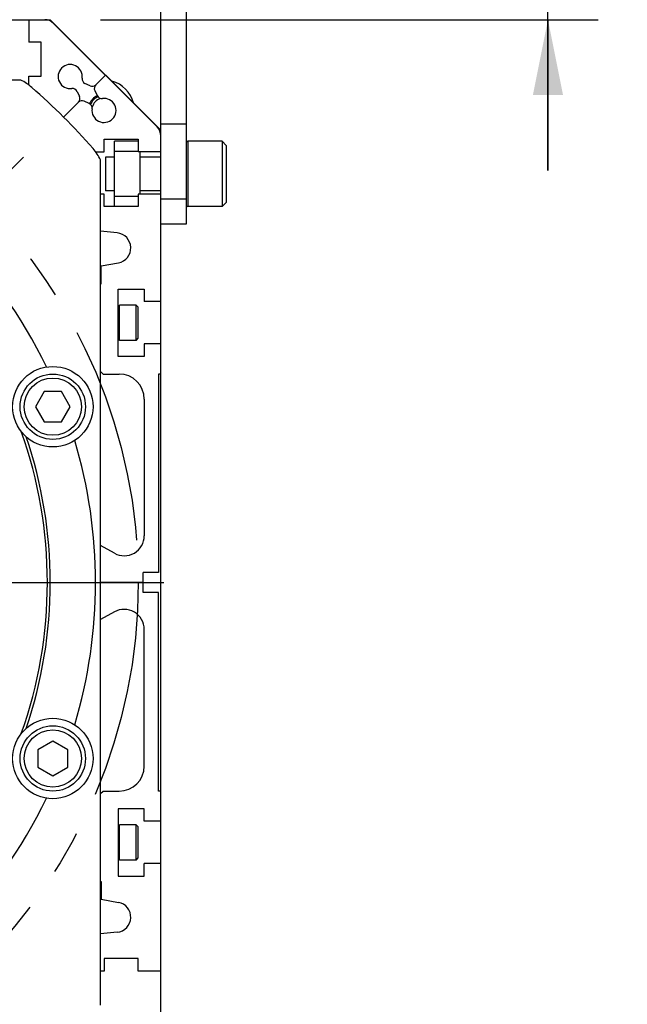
# Model space of a CAD drawing. Header units: millimetres. Extents: x 0 to 420, y 0 to 297.
# Tile 57 of 72: x 343 to 367, y 154 to 193. Entities that reach past the tile are written whole.
import ezdxf

# ---------------------------------------------------------------- set-up
doc = ezdxf.new("R2010")
doc.units = ezdxf.units.MM
doc.header["$LTSCALE"] = 23.1
doc.linetypes.add('CENTER', pattern=[0.6, 0.375, -0.075, 0.075, -0.075])
doc.layers.get('0').update_dxf_attribs({"linetype": 'CONTINUOUS'})
for name, color, linetype in [('AXIS', 7, 'CONTINUOUS'), ('COMPONENTS', 7, 'CONTINUOUS'), ('DIMENSION', 7, 'CONTINUOUS')]:
    doc.layers.add(name, color=color, linetype=linetype)
doc.styles.get("Standard").update_dxf_attribs({"font": 'arial.ttf'})
doc.styles.add('TEXTSTYLE_4', font='gdt')
doc.dimstyles.new('DIMSTYLE_12', dxfattribs={"dimtxt": 3, "dimasz": 3, "dimexe": 0.18, "dimexo": 0.0625, "dimgap": 0.09, "dimtad": 1, "dimdec": 1, "dimlfac": 5, "dimdsep": 46, "dimtxsty": 'STANDARD', "dimblk": '_FILLED', "dimblk1": '_FILLED', "dimblk2": '_FILLED', "dimcen": 0.09, "dimadec": 0, "dimazin": 0, "dimtp": 0.3, "dimtm": 0.3, "dimtfac": 1, "dimtdec": 1, "dimtofl": 0, "dimtmove": 0, "dimatfit": 3, "dimldrblk": '_FILLED', "dimfxl": 1, "dimtolj": 1, "dimarcsym": 0})
doc.dimstyles.new('DIMSTYLE_13', dxfattribs={"dimtxt": 3, "dimasz": 3, "dimexe": 0.18, "dimexo": 0.0625, "dimgap": 0.09, "dimtad": 1, "dimdec": 1, "dimlfac": 5, "dimdsep": 46, "dimtxsty": 'STANDARD', "dimblk": '_FILLED', "dimblk1": '_FILLED', "dimblk2": '_FILLED', "dimcen": 0.09, "dimadec": 0, "dimazin": 0, "dimtp": 0.5, "dimtm": 0.5, "dimtfac": 1, "dimtdec": 1, "dimtofl": 0, "dimtmove": 0, "dimatfit": 3, "dimldrblk": '_FILLED', "dimfxl": 1, "dimtolj": 1, "dimarcsym": 0})
doc.dimstyles.new('DIMSTYLE_5', dxfattribs={"dimtxt": 3, "dimasz": 3, "dimexe": 0.18, "dimexo": 0.0625, "dimgap": 0.09, "dimtad": 1, "dimtih": 1, "dimtoh": 1, "dimdec": 3, "dimlfac": 5, "dimdsep": 46, "dimtxsty": 'STANDARD', "dimblk": '_FILLED', "dimblk1": '_FILLED', "dimblk2": '_FILLED', "dimcen": 0.09, "dimadec": 0, "dimazin": 0, "dimtp": 0.2, "dimtm": 0.2, "dimtfac": 1, "dimtdec": 3, "dimtofl": 0, "dimtmove": 0, "dimatfit": 3, "dimldrblk": '_FILLED', "dimfxl": 1, "dimtolj": 1, "dimarcsym": 0})

# ---------------------------------------------------------------- blocks, each defined once
blk = doc.blocks.new('_FILLED')
at = {"color": 0, "linetype": 'BYBLOCK'}
blk.add_solid([(0, 0), (-1, 0.2), (-1, -0.2)], dxfattribs=at)
blk = doc.blocks.new('*D3')
at = {"layer": 'DIMENSION', "color": 2, "linetype": 'CONTINUOUS'}
for p, q in [((290.733, 185.827), (273.74, 185.827)), ((292.733, 185.827), (290.733, 185.827)), ((306.533, 179.699), (292.733, 185.827))]:
    blk.add_line(p, q, dxfattribs=at)
at = {"layer": 'DIMENSION', "color": 2, "linetype": 'CONTINUOUS', "xscale": 3, "yscale": 3, "zscale": 3, "rotation": 336.0556988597}
blk.add_blockref('_FILLED', (306.533, 179.699), dxfattribs=at)
at = {"layer": 'DIMENSION', "color": 2, "linetype": 'CONTINUOUS', "insert": (287.733, 189.577), "char_height": 3, "width": 10.99257, "attachment_point": 3, "line_spacing_factor": 0.9, "style": 'TEXTSTYLE_4'}
blk.add_mtext('{\\Fgdt;n}\\Farial.ttf;215', dxfattribs=at)
blk = doc.blocks.new('*D19')
at = {"layer": 'DIMENSION', "color": 2, "linetype": 'CONTINUOUS'}
for p, q in [((363.982, 214.633), (363.982, 220.633)), ((363.982, 220.633), (363.982, 204.003)), ((335.973, 214.633), (365.982, 214.633)), ((363.982, 187.374), (363.982, 204.003)), ((346.182, 193.374), (365.982, 193.374)), ((363.982, 193.374), (363.982, 187.374))]:
    blk.add_line(p, q, dxfattribs=at)
at = {"layer": 'DIMENSION', "color": 2, "linetype": 'CONTINUOUS', "xscale": 3, "yscale": 3, "zscale": 3}
for p, rotation in [((363.982, 214.633), 270), ((363.982, 193.374), 90)]:
    blk.add_blockref('_FILLED', p, dxfattribs=dict(at, rotation=rotation))
at = {"layer": 'DIMENSION', "color": 2, "linetype": 'CONTINUOUS', "insert": (360.232, 204.003), "char_height": 3, "width": 13.27138, "attachment_point": 2, "rotation": 90, "line_spacing_factor": 0.9}
blk.add_mtext('(106.3)', dxfattribs=at)
blk = doc.blocks.new('*D20')
at = {"layer": 'DIMENSION', "color": 2, "linetype": 'CONTINUOUS'}
for p, q in [((335.973, 214.633), (373.982, 214.633)), ((371.982, 214.633), (371.982, 180.403)), ((371.982, 146.174), (371.982, 180.403)), ((354.982, 146.174), (373.982, 146.174))]:
    blk.add_line(p, q, dxfattribs=at)
at = {"layer": 'DIMENSION', "color": 2, "linetype": 'CONTINUOUS', "xscale": 3, "yscale": 3, "zscale": 3}
for p, rotation in [((371.982, 214.633), 90), ((371.982, 146.174), 270)]:
    blk.add_blockref('_FILLED', p, dxfattribs=dict(at, rotation=rotation))
at = {"layer": 'DIMENSION', "color": 2, "linetype": 'CONTINUOUS', "insert": (368.232, 180.403), "char_height": 3, "width": 13.27138, "attachment_point": 2, "rotation": 90, "line_spacing_factor": 0.9}
blk.add_mtext('(342.3)', dxfattribs=at)

msp = doc.modelspace()

# ---------------------------------------------------------------- linework, layer by layer
at = {"layer": 'AXIS', "color": 2, "linetype": 'CENTER'}
for p, q in [((341.38509, 186.17631), (343.1175, 187.90872)), ((326.18229, 170.97351), (350.02583, 170.97351))]:
    msp.add_line(p, q, dxfattribs=at)
msp.add_circle((326.18229, 170.97351), 21.5, dxfattribs=at)
at = {"layer": 'COMPONENTS', "color": 7, "linetype": 'CONTINUOUS'}
for p, q in [((348.58229, 152.97351), (348.58229, 205.23351)), ((349.58229, 205.23351), (349.58229, 185.23351)), ((308.18229, 193.37351), (344.18229, 193.37351)), ((343.32229, 193.37351), (343.32229, 192.47351)), ((344.18229, 193.37351), (348.58229, 188.97351)), ((344.31274, 193.22706), (348.43585, 189.10396)), ((343.82229, 192.47351), (343.32229, 192.47351)), ((343.82229, 191.11951), (343.82229, 192.47351)), ((343.00399, 190.97351), (309.36059, 190.97351)), ((343.32229, 191.11951), (343.82229, 191.11951)), ((343.32229, 190.77351), (343.32229, 191.11951)), ((345.76418, 190.7415), (345.56132, 190.83609)), ((345.99012, 190.78134), (346.37429, 191.16551)), ((345.24696, 190.52173), (345.34155, 190.31888)), ((345.95028, 190.55539), (346.04487, 190.35254)), ((344.70846, 189.49968), (345.30171, 190.09293)), ((345.73051, 190.03818), (345.52766, 190.13277)), ((348.58229, 189.23351), (349.58229, 189.23351)), ((346.32829, 188.61351), (347.68229, 188.61351)), ((346.32829, 188.11351), (346.32829, 188.61351)), ((347.68229, 188.53351), (346.74229, 188.53351)), ((346.74229, 185.93351), (346.74229, 188.53351)), ((347.68229, 188.61351), (347.68229, 188.11351)), ((351.02229, 188.53351), (349.64929, 188.53351)), ((351.02229, 188.53351), (351.18229, 188.37351)), ((351.02229, 188.53351), (351.02229, 185.93351)), ((345.98229, 188.11351), (346.32829, 188.11351)), ((347.68229, 188.13351), (346.74229, 188.13351)), ((348.58229, 188.11351), (347.68229, 188.11351)), ((347.74229, 188.11351), (347.74229, 186.43351)), ((351.18229, 188.37351), (351.18229, 186.09351)), ((346.18229, 154.15181), (346.18229, 187.79521)), ((346.74229, 187.90851), (346.38229, 187.90851)), ((346.38229, 187.90851), (346.38229, 186.55851)), ((348.58229, 187.90851), (347.74229, 187.90851)), ((346.74229, 186.55851), (346.38229, 186.55851)), ((348.58229, 186.55851), (347.74229, 186.55851)), ((346.32829, 186.43351), (346.18229, 186.43351)), ((346.32829, 185.93351), (346.32829, 186.43351)), ((347.68229, 186.33351), (346.74229, 186.33351)), ((348.58229, 186.43351), (347.68229, 186.43351)), ((347.68229, 186.43351), (347.68229, 185.93351)), ((347.68229, 185.93351), (346.32829, 185.93351)), ((351.02229, 185.93351), (349.64929, 185.93351)), ((351.02229, 185.93351), (351.18229, 186.09351)), ((346.84437, 184.88653), (346.18229, 184.95273)), ((349.58229, 185.23351), (348.58229, 185.23351)), ((346.21229, 183.57351), (346.89377, 183.69951)), ((346.21229, 182.86351), (346.21229, 183.57351)), ((346.18229, 182.86351), (346.21229, 182.86351)), ((346.88229, 182.65351), (347.92229, 182.65351)), ((346.88229, 179.97351), (346.88229, 182.65351)), ((347.92229, 182.65351), (347.92229, 182.15351)), ((347.60229, 182.01351), (346.92929, 182.01351)), ((347.60229, 182.01351), (347.68229, 181.93351)), ((347.60229, 180.61351), (347.60229, 182.01351)), ((347.68229, 180.69351), (347.68229, 181.93351)), ((348.58229, 182.15351), (347.92229, 182.15351)), ((347.60229, 180.61351), (347.68229, 180.69351)), ((347.60229, 180.61351), (346.92929, 180.61351)), ((348.58229, 180.47351), (347.92229, 180.47351)), ((347.92229, 180.47351), (347.92229, 179.97351)), ((347.92229, 179.97351), (346.88229, 179.97351)), ((346.18229, 179.37351), (346.28229, 179.27351)), ((346.28229, 179.27351), (346.92229, 179.27351)), ((348.58229, 179.27351), (348.48229, 179.27351)), ((348.48229, 179.27351), (348.48229, 171.37351)), ((343.93588, 178.57351), (343.58947, 177.97351)), ((344.6287, 178.57351), (343.93588, 178.57351)), ((344.97511, 177.97351), (344.6287, 178.57351)), ((343.58947, 177.97351), (343.93588, 177.37351)), ((344.6287, 177.37351), (344.97511, 177.97351)), ((347.92229, 178.27351), (347.92229, 172.83929)), ((343.93588, 177.37351), (344.6287, 177.37351)), ((346.73101, 172.14151), (346.18229, 172.44921)), ((348.48229, 171.37351), (347.88229, 171.37351)), ((347.88229, 170.57351), (347.88229, 171.37351)), ((347.88229, 170.97351), (346.18229, 170.97351)), ((348.48229, 170.57351), (347.88229, 170.57351)), ((348.48229, 162.67351), (348.48229, 170.57351)), ((346.73101, 169.80551), (346.18229, 169.49781)), ((347.92229, 163.67351), (347.92229, 169.10773)), ((344.28229, 164.66633), (343.68229, 164.31992)), ((344.88229, 164.31992), (344.28229, 164.66633)), ((343.68229, 164.31992), (343.68229, 163.6271)), ((344.88229, 163.6271), (344.88229, 164.31992)), ((343.68229, 163.6271), (344.28229, 163.28069)), ((344.28229, 163.28069), (344.88229, 163.6271)), ((346.18229, 162.57351), (346.28229, 162.67351)), ((346.28229, 162.67351), (346.92229, 162.67351)), ((348.58229, 162.67351), (348.48229, 162.67351)), ((347.92229, 161.97351), (346.88229, 161.97351)), ((346.88229, 161.97351), (346.88229, 159.29351)), ((347.92229, 161.47351), (347.92229, 161.97351)), ((348.58229, 161.47351), (347.92229, 161.47351)), ((347.60229, 161.33351), (346.92929, 161.33351)), ((347.60229, 161.33351), (347.68229, 161.25351)), ((347.60229, 159.93351), (347.60229, 161.33351)), ((347.68229, 160.01351), (347.68229, 161.25351)), ((347.60229, 159.93351), (346.92929, 159.93351)), ((347.60229, 159.93351), (347.68229, 160.01351)), ((348.58229, 159.79351), (347.92229, 159.79351)), ((347.92229, 159.29351), (347.92229, 159.79351)), ((346.18229, 159.08351), (346.21229, 159.08351)), ((346.21229, 159.08351), (346.21229, 158.37351)), ((346.88229, 159.29351), (347.92229, 159.29351)), ((346.21229, 158.37351), (346.89377, 158.24751)), ((346.84437, 157.06049), (346.18229, 156.99429)), ((347.68229, 156.01351), (346.32829, 156.01351)), ((346.32829, 156.01351), (346.32829, 155.51351)), ((347.68229, 155.51351), (347.68229, 156.01351)), ((346.32829, 155.51351), (346.18229, 155.51351)), ((348.58229, 155.51351), (347.68229, 155.51351))]:
    msp.add_line(p, q, dxfattribs=at)
at = {"layer": 'COMPONENTS', "color": 9, "linetype": 'CONTINUOUS'}
for p, q in [((349.64929, 188.53351), (349.64929, 185.93351)), ((349.58229, 186.23351), (348.58229, 186.23351)), ((346.92929, 180.61351), (346.92929, 182.01351)), ((346.92929, 159.93351), (346.92929, 161.33351))]:
    msp.add_line(p, q, dxfattribs=at)
at = {"layer": 'COMPONENTS', "color": 7, "linetype": 'CONTINUOUS'}
for centre, radius in [((344.28229, 177.97351), 1.6), ((344.28229, 177.97351), 1.3), ((344.28229, 177.97351), 1.14), ((344.28229, 163.97351), 1.6), ((344.28229, 163.97351), 1.3), ((344.28229, 163.97351), 1.14)]:
    msp.add_circle(centre, radius, dxfattribs=at)
for centre, radius, start, end in [((343.95919, 192.87351), 0.5, 45, 90), ((344.97229, 191.11076), 0.48, 352.104635, 277.895365), ((342.13221, 189.17351), 2, 48.76967, 64.158067), ((345.64585, 191.01735), 0.2, 172.104635, 245), ((346.33229, 189.76351), 1.2, 14.375094, 75.624906), ((326.18229, 170.97351), 26.2, 41.23033, 48.76967), ((345.0657, 190.43721), 0.2, 25, 97.895365), ((345.8487, 190.92276), 0.2, 245, 315), ((346.13154, 190.63992), 0.2, 135, 205), ((345.16029, 190.23435), 0.2, 315, 25), ((345.44314, 189.95151), 0.2, 65, 135), ((345.64599, 189.85692), 0.2, 352.104635, 65), ((346.33229, 189.76351), 0.65, 115.975529, 155.558825), ((346.33229, 189.76351), 0.6, 115.339981, 156.495329), ((346.31954, 189.76351), 0.48, 172.104635, 97.895365), ((346.33229, 189.76351), 0.5, 108.755372, 165.005372), ((346.22614, 190.43706), 0.2, 205, 277.895365), ((348.08229, 188.7504), 0.5, 0, 45), ((326.18229, 170.97351), 19.8, 25.677669, 64.322331), ((349.64929, 188.46651), 0.067, 90, 180), ((344.38229, 186.92343), 2, 25.841933, 41.23033), ((349.64929, 186.00051), 0.067, 180, 270), ((346.78468, 184.28951), 0.6, 280.475314, 84.290423), ((346.92229, 178.27351), 1, 0, 90), ((326.18229, 170.97351), 17.88453, 340.375063, 19.624937), ((326.18229, 170.97351), 18, 341.195208, 18.804792), ((326.18229, 170.97351), 19.8, 343.390677, 16.609323), ((347.12229, 172.83929), 0.8, 240.71808, 360), ((347.12229, 169.10773), 0.8, 0, 119.28192), ((346.92229, 163.67351), 1, 270, 360), ((326.18229, 170.97351), 19.8, 295.677669, 334.322331), ((346.78468, 157.65751), 0.6, 275.709577, 79.524686)]:
    msp.add_arc(centre, radius, start, end, dxfattribs=at)

# ---------------------------------------------------------------- dimensions: what is measured, and where the dimension line sits
at = {"layer": 'DIMENSION', "color": 2, "linetype": 'CONTINUOUS'}
for base, p2, dimstyle, picture, middle in [((363.98229, 193.37351), (346.18229, 193.37351), 'DIMSTYLE_12', '*D19', (363.06277, 202.04551)), ((371.98229, 146.17351), (354.98229, 146.17351), 'DIMSTYLE_13', '*D20', (371.06277, 178.44551))]:
    dim = msp.add_linear_dim(base=base, p1=(335.97251, 214.63259), p2=p2, angle=270, text='(<>)', dimstyle=dimstyle, dxfattribs=at)
    dim.commit()
    dim.dimension.update_dxf_attribs({"geometry": picture, "text_midpoint": middle, "dimtype": 160})
dim = msp.add_diameter_dim_2p(p1=(306.53257, 179.69925), p2=(345.83201, 162.24777), dimstyle='DIMSTYLE_5', dxfattribs=at)
dim.commit()
dim.dimension.update_dxf_attribs({"geometry": '*D3', "text_midpoint": (276.74002, 188.07733), "dimtype": 163})

doc.saveas('drawing.dxf')
